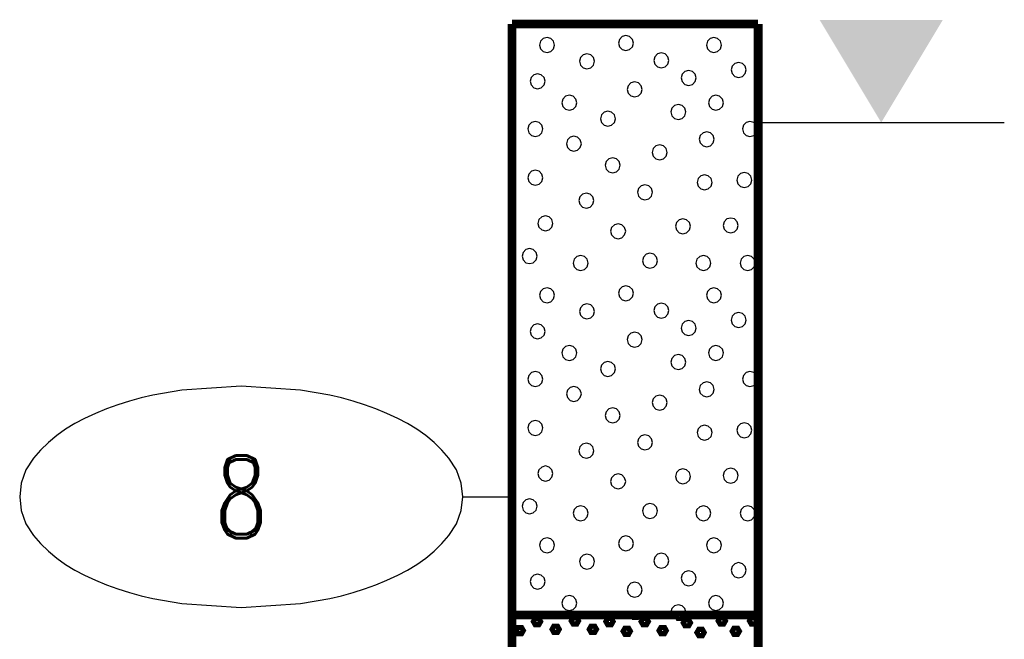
# Model space of a CAD drawing. Extents: x -12 to 876, y 359 to 518.
# Tile 6 of 13: x -12 to 8, y 487 to 499. Entities that reach past the tile are written whole.
import ezdxf
from ezdxf.enums import TextEntityAlignment as Align

# ---------------------------------------------------------------- set-up
doc = ezdxf.new("R2010")
doc.units = 0
doc.linetypes.add('Solid', pattern=[0])
doc.layers.get('0').update_dxf_attribs({"linetype": 'Solid'})
doc.layers.add('EB2-A', color=1, linetype='Solid')
doc.styles.add('ROMAND', font='romand', dxfattribs={"height": 1})

# ---------------------------------------------------------------- blocks, each defined once
blk = doc.blocks.new('DGRFC_NCLEV2')
at = {"color": 7, "linetype": 'Solid'}
blk.add_lwpolyline([(-0.06, 0), (0.06, 0)], dxfattribs=at)
at = {"color": 7}
blk.add_solid([(0, 0), (0.03, 0.05), (0, 0), (-0.03, 0.05)], dxfattribs=at)
blk = doc.blocks.new('DGRFC_NCDOT$NVALUE$ELLIPS')
at = {"color": 7, "linetype": 'Solid'}
blk.add_lwpolyline([(0, -2.5), (1.337, -2.407), (1.998, -2.292), (2.262, -2.231), (2.524, -2.16), (2.783, -2.078), (3.038, -1.985), (3.289, -1.882), (3.536, -1.768), (3.755, -1.657), (3.965, -1.529), (4.165, -1.386), (4.353, -1.227), (4.528, -1.054), (4.689, -0.869), (4.858, -0.606), (4.964, -0.311), (5, 0), (4.964, 0.311), (4.858, 0.606), (4.689, 0.869), (4.528, 1.054), (4.353, 1.227), (4.165, 1.386), (3.965, 1.529), (3.755, 1.657), (3.536, 1.768), (3.289, 1.882), (3.038, 1.985), (2.783, 2.078), (2.524, 2.16), (2.262, 2.231), (1.998, 2.292), (1.337, 2.407), (0, 2.5), (-1.337, 2.407), (-1.998, 2.292), (-2.262, 2.231), (-2.524, 2.16), (-2.783, 2.078), (-3.038, 1.985), (-3.289, 1.882), (-3.536, 1.768), (-3.755, 1.657), (-3.965, 1.529), (-4.165, 1.386), (-4.353, 1.227), (-4.528, 1.054), (-4.689, 0.869), (-4.858, 0.606), (-4.964, 0.311), (-5, 0), (-4.964, -0.311), (-4.858, -0.606), (-4.689, -0.869), (-4.528, -1.054), (-4.353, -1.227), (-4.165, -1.386), (-3.965, -1.529), (-3.755, -1.657), (-3.536, -1.768), (-3.289, -1.882), (-3.038, -1.985), (-2.783, -2.078), (-2.524, -2.16), (-2.262, -2.231), (-1.998, -2.292), (-1.337, -2.407), (0, -2.5)], dxfattribs=at)

msp = doc.modelspace()

# ---------------------------------------------------------------- linework, layer by layer
at = {"layer": 'EB2-A', "color": 7, "linetype": 'Solid', "const_width": 0.178}
for points in [[(-2.5, 499.4), (-2.5, 487.4)], [(-2.5, 499.4), (2.5, 499.4)], [(2.5, 487.4), (2.5, 499.4)], [(-2.5, 487.4), (2.5, 487.4)], [(-2.5, 487.4), (-2.5, 477.4)], [(2.5, 477.4), (2.5, 487.4)]]:
    msp.add_lwpolyline(points, dxfattribs=at)
at = {"layer": 'EB2-A', "color": 2, "linetype": 'Solid'}
for points in [[(-1.636, 498.975), (-1.657, 499.051), (-1.712, 499.107), (-1.789, 499.127), (-1.865, 499.107), (-1.921, 499.051), (-1.941, 498.975), (-1.921, 498.899), (-1.865, 498.843), (-1.789, 498.822), (-1.712, 498.843), (-1.657, 498.899), (-1.636, 498.975)], [(-0.034, 499.014), (-0.055, 499.09), (-0.11, 499.146), (-0.187, 499.166), (-0.263, 499.146), (-0.319, 499.09), (-0.339, 499.014), (-0.319, 498.938), (-0.263, 498.882), (-0.187, 498.862), (-0.11, 498.882), (-0.055, 498.938), (-0.034, 499.014)], [(1.753, 498.975), (1.733, 499.051), (1.677, 499.107), (1.601, 499.127), (1.524, 499.107), (1.469, 499.051), (1.448, 498.975), (1.469, 498.898), (1.524, 498.843), (1.601, 498.822), (1.677, 498.843), (1.733, 498.898), (1.753, 498.975)], [(0.684, 498.662), (0.663, 498.738), (0.608, 498.794), (0.531, 498.815), (0.455, 498.794), (0.399, 498.738), (0.379, 498.662), (0.399, 498.586), (0.455, 498.53), (0.531, 498.51), (0.608, 498.53), (0.663, 498.586), (0.684, 498.662)], [(-0.826, 498.644), (-0.847, 498.72), (-0.902, 498.776), (-0.979, 498.797), (-1.055, 498.776), (-1.111, 498.72), (-1.131, 498.644), (-1.111, 498.568), (-1.055, 498.512), (-0.979, 498.492), (-0.902, 498.512), (-0.847, 498.568), (-0.826, 498.644)], [(2.255, 498.47), (2.234, 498.547), (2.179, 498.602), (2.102, 498.623), (2.026, 498.602), (1.97, 498.547), (1.95, 498.47), (1.97, 498.394), (2.026, 498.338), (2.102, 498.318), (2.179, 498.338), (2.234, 498.394), (2.255, 498.47)], [(1.24, 498.308), (1.22, 498.384), (1.164, 498.44), (1.088, 498.46), (1.012, 498.44), (0.956, 498.384), (0.936, 498.308), (0.956, 498.231), (1.012, 498.176), (1.088, 498.155), (1.164, 498.176), (1.22, 498.231), (1.24, 498.308)], [(-1.829, 498.239), (-1.849, 498.315), (-1.905, 498.371), (-1.981, 498.391), (-2.057, 498.371), (-2.113, 498.315), (-2.133, 498.239), (-2.113, 498.163), (-2.057, 498.107), (-1.981, 498.087), (-1.905, 498.107), (-1.849, 498.163), (-1.829, 498.239)], [(0.144, 498.073), (0.123, 498.149), (0.067, 498.205), (-0.009, 498.225), (-0.085, 498.205), (-0.141, 498.149), (-0.161, 498.073), (-0.141, 497.996), (-0.085, 497.941), (-0.009, 497.92), (0.067, 497.941), (0.123, 497.996), (0.144, 498.073)], [(-1.183, 497.802), (-1.203, 497.878), (-1.259, 497.934), (-1.335, 497.954), (-1.411, 497.934), (-1.467, 497.878), (-1.488, 497.802), (-1.467, 497.726), (-1.411, 497.67), (-1.335, 497.649), (-1.259, 497.67), (-1.203, 497.726), (-1.183, 497.802)], [(1.795, 497.802), (1.774, 497.878), (1.718, 497.934), (1.642, 497.954), (1.566, 497.934), (1.51, 497.878), (1.49, 497.802), (1.51, 497.726), (1.566, 497.67), (1.642, 497.649), (1.718, 497.67), (1.774, 497.726), (1.795, 497.802)], [(-0.4, 497.479), (-0.42, 497.555), (-0.476, 497.611), (-0.552, 497.631), (-0.628, 497.611), (-0.684, 497.555), (-0.704, 497.479), (-0.684, 497.403), (-0.628, 497.347), (-0.552, 497.326), (-0.476, 497.347), (-0.42, 497.403), (-0.4, 497.479)], [(1.032, 497.616), (1.011, 497.692), (0.956, 497.748), (0.879, 497.769), (0.803, 497.748), (0.747, 497.692), (0.727, 497.616), (0.747, 497.54), (0.803, 497.484), (0.879, 497.464), (0.956, 497.484), (1.011, 497.54), (1.032, 497.616)], [(-1.874, 497.27), (-1.895, 497.347), (-1.95, 497.402), (-2.027, 497.423), (-2.103, 497.402), (-2.159, 497.347), (-2.179, 497.27), (-2.159, 497.194), (-2.103, 497.138), (-2.027, 497.118), (-1.95, 497.138), (-1.895, 497.194), (-1.874, 497.27)], [(2.486, 497.27), (2.466, 497.347), (2.41, 497.402), (2.334, 497.423), (2.258, 497.402), (2.202, 497.347), (2.181, 497.27), (2.202, 497.194), (2.258, 497.138), (2.334, 497.118), (2.41, 497.138), (2.466, 497.194), (2.486, 497.27)], [(1.609, 497.062), (1.589, 497.138), (1.533, 497.194), (1.457, 497.214), (1.38, 497.194), (1.325, 497.138), (1.304, 497.062), (1.325, 496.986), (1.38, 496.93), (1.457, 496.909), (1.533, 496.93), (1.589, 496.986), (1.609, 497.062)], [(-1.091, 496.97), (-1.112, 497.047), (-1.167, 497.102), (-1.244, 497.123), (-1.32, 497.102), (-1.376, 497.047), (-1.396, 496.97), (-1.376, 496.894), (-1.32, 496.838), (-1.244, 496.818), (-1.167, 496.838), (-1.112, 496.894), (-1.091, 496.97)], [(0.653, 496.795), (0.633, 496.871), (0.577, 496.927), (0.501, 496.947), (0.424, 496.927), (0.369, 496.871), (0.348, 496.795), (0.369, 496.719), (0.424, 496.663), (0.501, 496.642), (0.577, 496.663), (0.633, 496.719), (0.653, 496.795)], [(-0.303, 496.533), (-0.323, 496.609), (-0.379, 496.665), (-0.455, 496.685), (-0.532, 496.665), (-0.587, 496.609), (-0.608, 496.533), (-0.587, 496.457), (-0.532, 496.401), (-0.455, 496.381), (-0.379, 496.401), (-0.323, 496.457), (-0.303, 496.533)], [(-1.874, 496.279), (-1.895, 496.355), (-1.95, 496.411), (-2.027, 496.431), (-2.103, 496.411), (-2.159, 496.355), (-2.179, 496.279), (-2.159, 496.203), (-2.103, 496.147), (-2.027, 496.126), (-1.95, 496.147), (-1.895, 496.203), (-1.874, 496.279)], [(1.563, 496.185), (1.543, 496.261), (1.487, 496.317), (1.411, 496.337), (1.335, 496.317), (1.279, 496.261), (1.258, 496.185), (1.279, 496.108), (1.335, 496.053), (1.411, 496.032), (1.487, 496.053), (1.543, 496.108), (1.563, 496.185)], [(2.372, 496.233), (2.351, 496.309), (2.296, 496.365), (2.219, 496.385), (2.143, 496.365), (2.087, 496.309), (2.067, 496.233), (2.087, 496.157), (2.143, 496.101), (2.219, 496.081), (2.296, 496.101), (2.351, 496.157), (2.372, 496.233)], [(0.353, 495.984), (0.333, 496.06), (0.277, 496.116), (0.201, 496.136), (0.124, 496.116), (0.069, 496.06), (0.048, 495.984), (0.069, 495.908), (0.124, 495.852), (0.201, 495.831), (0.277, 495.852), (0.333, 495.908), (0.353, 495.984)], [(-0.837, 495.816), (-0.857, 495.892), (-0.913, 495.948), (-0.989, 495.968), (-1.066, 495.948), (-1.121, 495.892), (-1.142, 495.816), (-1.121, 495.74), (-1.066, 495.684), (-0.989, 495.664), (-0.913, 495.684), (-0.857, 495.74), (-0.837, 495.816)], [(-1.668, 495.353), (-1.689, 495.429), (-1.745, 495.485), (-1.821, 495.506), (-1.897, 495.485), (-1.953, 495.429), (-1.973, 495.353), (-1.953, 495.277), (-1.897, 495.221), (-1.821, 495.201), (-1.745, 495.221), (-1.689, 495.277), (-1.668, 495.353)], [(1.123, 495.295), (1.103, 495.371), (1.047, 495.427), (0.971, 495.447), (0.895, 495.427), (0.839, 495.371), (0.819, 495.295), (0.839, 495.219), (0.895, 495.163), (0.971, 495.142), (1.047, 495.163), (1.103, 495.219), (1.123, 495.295)], [(2.095, 495.31), (2.074, 495.386), (2.018, 495.442), (1.942, 495.462), (1.866, 495.442), (1.81, 495.386), (1.79, 495.31), (1.81, 495.234), (1.866, 495.178), (1.942, 495.158), (2.018, 495.178), (2.074, 495.234), (2.095, 495.31)], [(-0.191, 495.193), (-0.212, 495.269), (-0.267, 495.325), (-0.344, 495.345), (-0.42, 495.325), (-0.476, 495.269), (-0.496, 495.193), (-0.476, 495.117), (-0.42, 495.061), (-0.344, 495.041), (-0.267, 495.061), (-0.212, 495.117), (-0.191, 495.193)], [(-1.991, 494.687), (-2.012, 494.763), (-2.067, 494.819), (-2.144, 494.84), (-2.22, 494.819), (-2.276, 494.763), (-2.296, 494.687), (-2.276, 494.611), (-2.22, 494.555), (-2.144, 494.535), (-2.067, 494.555), (-2.012, 494.611), (-1.991, 494.687)], [(-0.954, 494.547), (-0.974, 494.623), (-1.03, 494.679), (-1.106, 494.7), (-1.182, 494.679), (-1.238, 494.623), (-1.259, 494.547), (-1.238, 494.471), (-1.182, 494.415), (-1.106, 494.395), (-1.03, 494.415), (-0.974, 494.471), (-0.954, 494.547)], [(0.455, 494.593), (0.434, 494.669), (0.378, 494.725), (0.302, 494.745), (0.226, 494.725), (0.17, 494.669), (0.15, 494.593), (0.17, 494.517), (0.226, 494.461), (0.302, 494.441), (0.378, 494.461), (0.434, 494.517), (0.455, 494.593)], [(1.54, 494.547), (1.52, 494.623), (1.464, 494.679), (1.388, 494.7), (1.312, 494.679), (1.256, 494.623), (1.236, 494.547), (1.256, 494.471), (1.312, 494.415), (1.388, 494.395), (1.464, 494.415), (1.52, 494.471), (1.54, 494.547)], [(2.44, 494.547), (2.42, 494.623), (2.364, 494.679), (2.288, 494.7), (2.212, 494.679), (2.156, 494.623), (2.136, 494.547), (2.156, 494.471), (2.212, 494.415), (2.288, 494.395), (2.364, 494.415), (2.42, 494.471), (2.44, 494.547)], [(-1.636, 493.895), (-1.657, 493.971), (-1.712, 494.027), (-1.789, 494.047), (-1.865, 494.027), (-1.921, 493.971), (-1.941, 493.895), (-1.921, 493.819), (-1.865, 493.763), (-1.789, 493.742), (-1.712, 493.763), (-1.657, 493.819), (-1.636, 493.895)], [(-0.034, 493.934), (-0.055, 494.01), (-0.11, 494.066), (-0.187, 494.086), (-0.263, 494.066), (-0.319, 494.01), (-0.339, 493.934), (-0.319, 493.858), (-0.263, 493.802), (-0.187, 493.782), (-0.11, 493.802), (-0.055, 493.858), (-0.034, 493.934)], [(1.753, 493.895), (1.733, 493.971), (1.677, 494.027), (1.601, 494.047), (1.524, 494.027), (1.469, 493.971), (1.448, 493.895), (1.469, 493.818), (1.524, 493.763), (1.601, 493.742), (1.677, 493.763), (1.733, 493.818), (1.753, 493.895)], [(-0.826, 493.564), (-0.847, 493.64), (-0.902, 493.696), (-0.979, 493.717), (-1.055, 493.696), (-1.111, 493.64), (-1.131, 493.564), (-1.111, 493.488), (-1.055, 493.432), (-0.979, 493.412), (-0.902, 493.432), (-0.847, 493.488), (-0.826, 493.564)], [(0.684, 493.582), (0.663, 493.658), (0.608, 493.714), (0.531, 493.735), (0.455, 493.714), (0.399, 493.658), (0.379, 493.582), (0.399, 493.506), (0.455, 493.45), (0.531, 493.43), (0.608, 493.45), (0.663, 493.506), (0.684, 493.582)], [(2.255, 493.39), (2.234, 493.467), (2.179, 493.522), (2.102, 493.543), (2.026, 493.522), (1.97, 493.467), (1.95, 493.39), (1.97, 493.314), (2.026, 493.258), (2.102, 493.238), (2.179, 493.258), (2.234, 493.314), (2.255, 493.39)], [(-1.829, 493.159), (-1.849, 493.235), (-1.905, 493.291), (-1.981, 493.311), (-2.057, 493.291), (-2.113, 493.235), (-2.133, 493.159), (-2.113, 493.083), (-2.057, 493.027), (-1.981, 493.007), (-1.905, 493.027), (-1.849, 493.083), (-1.829, 493.159)], [(1.24, 493.228), (1.22, 493.304), (1.164, 493.36), (1.088, 493.38), (1.012, 493.36), (0.956, 493.304), (0.936, 493.228), (0.956, 493.151), (1.012, 493.096), (1.088, 493.075), (1.164, 493.096), (1.22, 493.151), (1.24, 493.228)], [(0.144, 492.993), (0.123, 493.069), (0.067, 493.125), (-0.009, 493.145), (-0.085, 493.125), (-0.141, 493.069), (-0.161, 492.993), (-0.141, 492.916), (-0.085, 492.861), (-0.009, 492.84), (0.067, 492.861), (0.123, 492.916), (0.144, 492.993)], [(-1.183, 492.722), (-1.203, 492.798), (-1.259, 492.854), (-1.335, 492.874), (-1.411, 492.854), (-1.467, 492.798), (-1.488, 492.722), (-1.467, 492.646), (-1.411, 492.59), (-1.335, 492.569), (-1.259, 492.59), (-1.203, 492.646), (-1.183, 492.722)], [(1.795, 492.722), (1.774, 492.798), (1.718, 492.854), (1.642, 492.874), (1.566, 492.854), (1.51, 492.798), (1.49, 492.722), (1.51, 492.646), (1.566, 492.59), (1.642, 492.569), (1.718, 492.59), (1.774, 492.646), (1.795, 492.722)], [(1.032, 492.536), (1.011, 492.612), (0.956, 492.668), (0.879, 492.689), (0.803, 492.668), (0.747, 492.612), (0.727, 492.536), (0.747, 492.46), (0.803, 492.404), (0.879, 492.384), (0.956, 492.404), (1.011, 492.46), (1.032, 492.536)], [(-0.4, 492.399), (-0.42, 492.475), (-0.476, 492.531), (-0.552, 492.551), (-0.628, 492.531), (-0.684, 492.475), (-0.704, 492.399), (-0.684, 492.323), (-0.628, 492.267), (-0.552, 492.246), (-0.476, 492.267), (-0.42, 492.323), (-0.4, 492.399)], [(-1.874, 492.19), (-1.895, 492.267), (-1.95, 492.322), (-2.027, 492.343), (-2.103, 492.322), (-2.159, 492.267), (-2.179, 492.19), (-2.159, 492.114), (-2.103, 492.058), (-2.027, 492.038), (-1.95, 492.058), (-1.895, 492.114), (-1.874, 492.19)], [(2.486, 492.19), (2.466, 492.267), (2.41, 492.322), (2.334, 492.343), (2.258, 492.322), (2.202, 492.267), (2.181, 492.19), (2.202, 492.114), (2.258, 492.058), (2.334, 492.038), (2.41, 492.058), (2.466, 492.114), (2.486, 492.19)], [(-1.091, 491.89), (-1.112, 491.967), (-1.167, 492.022), (-1.244, 492.043), (-1.32, 492.022), (-1.376, 491.967), (-1.396, 491.89), (-1.376, 491.814), (-1.32, 491.758), (-1.244, 491.738), (-1.167, 491.758), (-1.112, 491.814), (-1.091, 491.89)], [(1.609, 491.982), (1.589, 492.058), (1.533, 492.114), (1.457, 492.134), (1.38, 492.114), (1.325, 492.058), (1.304, 491.982), (1.325, 491.906), (1.38, 491.85), (1.457, 491.829), (1.533, 491.85), (1.589, 491.906), (1.609, 491.982)], [(0.653, 491.715), (0.633, 491.791), (0.577, 491.847), (0.501, 491.867), (0.424, 491.847), (0.369, 491.791), (0.348, 491.715), (0.369, 491.639), (0.424, 491.583), (0.501, 491.562), (0.577, 491.583), (0.633, 491.639), (0.653, 491.715)], [(-0.303, 491.453), (-0.323, 491.529), (-0.379, 491.585), (-0.455, 491.605), (-0.532, 491.585), (-0.587, 491.529), (-0.608, 491.453), (-0.587, 491.377), (-0.532, 491.321), (-0.455, 491.301), (-0.379, 491.321), (-0.323, 491.377), (-0.303, 491.453)], [(-1.874, 491.199), (-1.895, 491.275), (-1.95, 491.331), (-2.027, 491.351), (-2.103, 491.331), (-2.159, 491.275), (-2.179, 491.199), (-2.159, 491.123), (-2.103, 491.067), (-2.027, 491.046), (-1.95, 491.067), (-1.895, 491.123), (-1.874, 491.199)], [(1.563, 491.105), (1.543, 491.181), (1.487, 491.237), (1.411, 491.257), (1.335, 491.237), (1.279, 491.181), (1.258, 491.105), (1.279, 491.028), (1.335, 490.973), (1.411, 490.952), (1.487, 490.973), (1.543, 491.028), (1.563, 491.105)], [(2.372, 491.153), (2.351, 491.229), (2.296, 491.285), (2.219, 491.305), (2.143, 491.285), (2.087, 491.229), (2.067, 491.153), (2.087, 491.077), (2.143, 491.021), (2.219, 491.001), (2.296, 491.021), (2.351, 491.077), (2.372, 491.153)], [(0.353, 490.904), (0.333, 490.98), (0.277, 491.036), (0.201, 491.056), (0.124, 491.036), (0.069, 490.98), (0.048, 490.904), (0.069, 490.828), (0.124, 490.772), (0.201, 490.751), (0.277, 490.772), (0.333, 490.828), (0.353, 490.904)], [(-0.837, 490.736), (-0.857, 490.812), (-0.913, 490.868), (-0.989, 490.888), (-1.066, 490.868), (-1.121, 490.812), (-1.142, 490.736), (-1.121, 490.66), (-1.066, 490.604), (-0.989, 490.584), (-0.913, 490.604), (-0.857, 490.66), (-0.837, 490.736)], [(-1.668, 490.273), (-1.689, 490.349), (-1.745, 490.405), (-1.821, 490.426), (-1.897, 490.405), (-1.953, 490.349), (-1.973, 490.273), (-1.953, 490.197), (-1.897, 490.141), (-1.821, 490.121), (-1.745, 490.141), (-1.689, 490.197), (-1.668, 490.273)], [(-0.191, 490.113), (-0.212, 490.189), (-0.267, 490.245), (-0.344, 490.265), (-0.42, 490.245), (-0.476, 490.189), (-0.496, 490.113), (-0.476, 490.037), (-0.42, 489.981), (-0.344, 489.961), (-0.267, 489.981), (-0.212, 490.037), (-0.191, 490.113)], [(1.123, 490.215), (1.103, 490.291), (1.047, 490.347), (0.971, 490.367), (0.895, 490.347), (0.839, 490.291), (0.819, 490.215), (0.839, 490.139), (0.895, 490.083), (0.971, 490.062), (1.047, 490.083), (1.103, 490.139), (1.123, 490.215)], [(2.095, 490.23), (2.074, 490.306), (2.018, 490.362), (1.942, 490.382), (1.866, 490.362), (1.81, 490.306), (1.79, 490.23), (1.81, 490.154), (1.866, 490.098), (1.942, 490.078), (2.018, 490.098), (2.074, 490.154), (2.095, 490.23)], [(-1.991, 489.607), (-2.012, 489.683), (-2.067, 489.739), (-2.144, 489.76), (-2.22, 489.739), (-2.276, 489.683), (-2.296, 489.607), (-2.276, 489.531), (-2.22, 489.475), (-2.144, 489.455), (-2.067, 489.475), (-2.012, 489.531), (-1.991, 489.607)], [(-0.954, 489.467), (-0.974, 489.543), (-1.03, 489.599), (-1.106, 489.62), (-1.182, 489.599), (-1.238, 489.543), (-1.259, 489.467), (-1.238, 489.391), (-1.182, 489.335), (-1.106, 489.315), (-1.03, 489.335), (-0.974, 489.391), (-0.954, 489.467)], [(0.455, 489.513), (0.434, 489.589), (0.378, 489.645), (0.302, 489.665), (0.226, 489.645), (0.17, 489.589), (0.15, 489.513), (0.17, 489.437), (0.226, 489.381), (0.302, 489.361), (0.378, 489.381), (0.434, 489.437), (0.455, 489.513)], [(1.54, 489.467), (1.52, 489.543), (1.464, 489.599), (1.388, 489.62), (1.312, 489.599), (1.256, 489.543), (1.236, 489.467), (1.256, 489.391), (1.312, 489.335), (1.388, 489.315), (1.464, 489.335), (1.52, 489.391), (1.54, 489.467)], [(2.44, 489.467), (2.42, 489.543), (2.364, 489.599), (2.288, 489.62), (2.212, 489.599), (2.156, 489.543), (2.136, 489.467), (2.156, 489.391), (2.212, 489.335), (2.288, 489.315), (2.364, 489.335), (2.42, 489.391), (2.44, 489.467)], [(-0.034, 488.854), (-0.055, 488.93), (-0.11, 488.986), (-0.187, 489.006), (-0.263, 488.986), (-0.319, 488.93), (-0.339, 488.854), (-0.319, 488.778), (-0.263, 488.722), (-0.187, 488.702), (-0.11, 488.722), (-0.055, 488.778), (-0.034, 488.854)], [(-1.636, 488.815), (-1.657, 488.891), (-1.712, 488.947), (-1.789, 488.967), (-1.865, 488.947), (-1.921, 488.891), (-1.941, 488.815), (-1.921, 488.739), (-1.865, 488.683), (-1.789, 488.662), (-1.712, 488.683), (-1.657, 488.739), (-1.636, 488.815)], [(1.753, 488.815), (1.733, 488.891), (1.677, 488.947), (1.601, 488.967), (1.524, 488.947), (1.469, 488.891), (1.448, 488.815), (1.469, 488.738), (1.524, 488.683), (1.601, 488.662), (1.677, 488.683), (1.733, 488.738), (1.753, 488.815)], [(-0.826, 488.484), (-0.847, 488.56), (-0.902, 488.616), (-0.979, 488.637), (-1.055, 488.616), (-1.111, 488.56), (-1.131, 488.484), (-1.111, 488.408), (-1.055, 488.352), (-0.979, 488.332), (-0.902, 488.352), (-0.847, 488.408), (-0.826, 488.484)], [(0.684, 488.502), (0.663, 488.578), (0.608, 488.634), (0.531, 488.655), (0.455, 488.634), (0.399, 488.578), (0.379, 488.502), (0.399, 488.426), (0.455, 488.37), (0.531, 488.35), (0.608, 488.37), (0.663, 488.426), (0.684, 488.502)], [(2.255, 488.31), (2.234, 488.387), (2.179, 488.442), (2.102, 488.463), (2.026, 488.442), (1.97, 488.387), (1.95, 488.31), (1.97, 488.234), (2.026, 488.178), (2.102, 488.158), (2.179, 488.178), (2.234, 488.234), (2.255, 488.31)], [(-1.829, 488.079), (-1.849, 488.155), (-1.905, 488.211), (-1.981, 488.231), (-2.057, 488.211), (-2.113, 488.155), (-2.133, 488.079), (-2.113, 488.003), (-2.057, 487.947), (-1.981, 487.927), (-1.905, 487.947), (-1.849, 488.003), (-1.829, 488.079)], [(1.24, 488.148), (1.22, 488.224), (1.164, 488.28), (1.088, 488.3), (1.012, 488.28), (0.956, 488.224), (0.936, 488.148), (0.956, 488.071), (1.012, 488.016), (1.088, 487.995), (1.164, 488.016), (1.22, 488.071), (1.24, 488.148)], [(0.144, 487.913), (0.123, 487.989), (0.067, 488.045), (-0.009, 488.065), (-0.085, 488.045), (-0.141, 487.989), (-0.161, 487.913), (-0.141, 487.836), (-0.085, 487.781), (-0.009, 487.76), (0.067, 487.781), (0.123, 487.836), (0.144, 487.913)], [(-1.183, 487.642), (-1.203, 487.718), (-1.259, 487.774), (-1.335, 487.794), (-1.411, 487.774), (-1.467, 487.718), (-1.488, 487.642), (-1.467, 487.566), (-1.411, 487.51), (-1.335, 487.489), (-1.259, 487.51), (-1.203, 487.566), (-1.183, 487.642)], [(1.032, 487.456), (1.011, 487.532), (0.956, 487.588), (0.879, 487.609), (0.803, 487.588), (0.747, 487.532), (0.727, 487.456), (0.742, 487.4), (1.017, 487.4), (1.032, 487.456)], [(1.795, 487.642), (1.774, 487.718), (1.718, 487.774), (1.642, 487.794), (1.566, 487.774), (1.51, 487.718), (1.49, 487.642), (1.51, 487.566), (1.566, 487.51), (1.642, 487.489), (1.718, 487.51), (1.774, 487.566), (1.795, 487.642)], [(-0.476, 487.451), (-0.552, 487.471), (-0.628, 487.451), (-0.679, 487.4), (-0.425, 487.4), (-0.476, 487.451)]]:
    msp.add_lwpolyline(points, dxfattribs=at)
at = {"layer": 'EB2-A', "color": 7, "linetype": 'Solid'}
msp.add_lwpolyline([(-3.5, 489.8), (-2.5, 489.8)], dxfattribs=at)
at = {"layer": 'EB2-A', "color": 3, "linetype": 'Solid', "const_width": 0.127}
for points in [[(-0.044, 487.4), (-0.024, 487.365), (0.037, 487.365), (0.057, 487.4)], [(0.855, 487.4), (0.851, 487.392), (0.881, 487.339), (0.942, 487.339), (0.972, 487.392), (0.968, 487.4)], [(-2.282, 487.084), (-2.312, 487.137), (-2.373, 487.137), (-2.404, 487.084), (-2.373, 487.031), (-2.312, 487.031), (-2.282, 487.084)], [(-1.931, 487.267), (-1.961, 487.32), (-2.022, 487.32), (-2.053, 487.267), (-2.022, 487.214), (-1.961, 487.214), (-1.931, 487.267)], [(-1.553, 487.11), (-1.583, 487.163), (-1.644, 487.163), (-1.674, 487.11), (-1.644, 487.057), (-1.583, 487.057), (-1.553, 487.11)], [(-1.161, 487.28), (-1.191, 487.333), (-1.252, 487.333), (-1.283, 487.28), (-1.252, 487.228), (-1.191, 487.228), (-1.161, 487.28)], [(-0.796, 487.11), (-0.827, 487.163), (-0.888, 487.163), (-0.918, 487.11), (-0.888, 487.057), (-0.827, 487.057), (-0.796, 487.11)], [(-0.459, 487.267), (-0.489, 487.32), (-0.55, 487.32), (-0.581, 487.267), (-0.55, 487.214), (-0.489, 487.214), (-0.459, 487.267)], [(0.257, 487.267), (0.226, 487.32), (0.165, 487.32), (0.135, 487.267), (0.165, 487.214), (0.226, 487.214), (0.257, 487.267)], [(0.621, 487.084), (0.591, 487.137), (0.53, 487.137), (0.499, 487.084), (0.53, 487.031), (0.591, 487.031), (0.621, 487.084)], [(1.113, 487.242), (1.082, 487.295), (1.021, 487.295), (0.991, 487.242), (1.021, 487.19), (1.082, 487.19), (1.113, 487.242)], [(1.823, 487.28), (1.793, 487.333), (1.732, 487.333), (1.701, 487.28), (1.732, 487.228), (1.793, 487.228), (1.823, 487.28)], [(2.458, 487.28), (2.427, 487.333), (2.366, 487.333), (2.336, 487.28), (2.366, 487.228), (2.427, 487.228), (2.458, 487.28)], [(-0.108, 487.071), (-0.138, 487.123), (-0.199, 487.123), (-0.23, 487.071), (-0.199, 487.018), (-0.138, 487.018), (-0.108, 487.071)], [(1.391, 487.044), (1.361, 487.097), (1.3, 487.097), (1.269, 487.044), (1.3, 486.992), (1.361, 486.992), (1.391, 487.044)], [(2.107, 487.071), (2.076, 487.123), (2.015, 487.123), (1.985, 487.071), (2.015, 487.018), (2.076, 487.018), (2.107, 487.071)]]:
    msp.add_lwpolyline(points, dxfattribs=at)

# ---------------------------------------------------------------- block references
at = {"layer": 'EB2-A'}
for name, p, xscale, yscale in [('DGRFC_NCLEV2', (5, 497.4), 41.6666666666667, 41.6666666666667), ('DGRFC_NCDOT$NVALUE$ELLIPS', (-8, 489.8), 0.9, 0.9)]:
    msp.add_blockref(name, p, dxfattribs=dict(at, xscale=xscale, yscale=yscale))

# ---------------------------------------------------------------- texts
at = {"layer": 'EB2-A', "color": 7, "style": 'ROMAND', "width": 0.78}
msp.add_text('8', height=1.674, dxfattribs=at).set_placement((-8, 489.8), align=Align.MIDDLE_CENTER)

doc.saveas('drawing.dxf')
